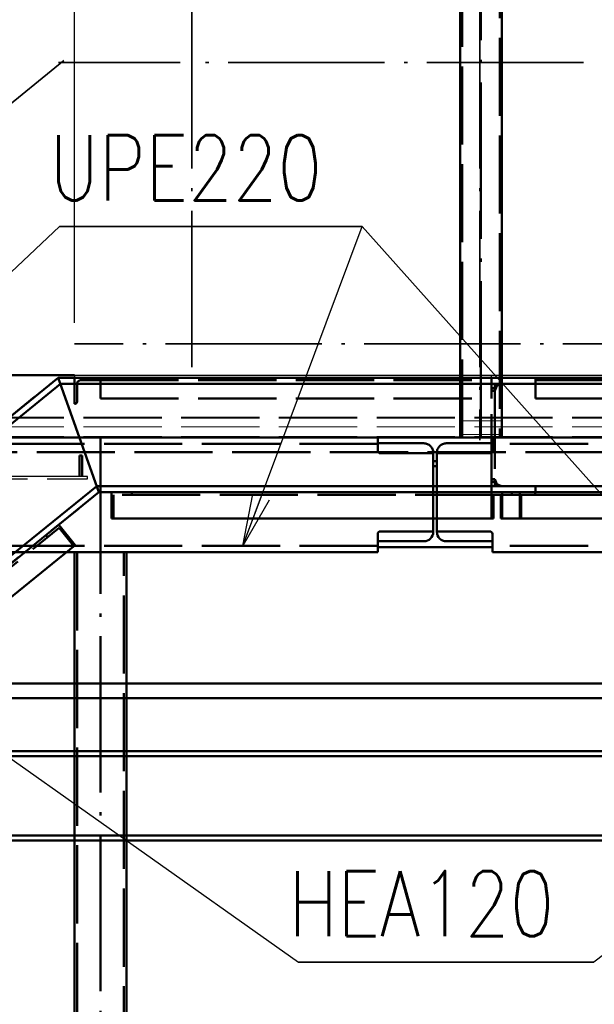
# Paper-space layout 'Layout1' of a CAD drawing. Extents: x -2 to 1033, y -36 to 596.
# Tile 11 of 64: x 199 to 221, y 152 to 190. Entities that reach past the tile are written whole.
import ezdxf

# ---------------------------------------------------------------- set-up
doc = ezdxf.new("R2010")
doc.units = 0
doc.linetypes.add('ACAD_ISO02W100', pattern=[15, 12, -3])
doc.linetypes.add('ACAD_ISO04W100', pattern=[30.5, 24, -3, 0.5, -3])
doc.layers.get('0').update_dxf_attribs({"linetype": 'CONTINUOUS'})
doc.layers.get('DEFPOINTS').update_dxf_attribs({"color": 132, "linetype": 'CONTINUOUS'})
for name, color, linetype, lineweight in [('SS_2.ET-HALA_TaO-MOULDSHOP-HLAVNI_NOSNIK', 32, 'CONTINUOUS', 50), ('SS_2.ET-HALA_TaO-MOULDSHOP-JD', 40, 'CONTINUOUS', 50), ('SS_2.ET-HALA_TaO-MOULDSHOP-NADSTAVBA', 94, 'CONTINUOUS', 50), ('SS_2.ET-HALA_TaO-MOULDSHOP-PODLAH.NOSNIK', 160, 'CONTINUOUS', 50), ('SS_2.ET-HALA_TaO-MOULDSHOP-PODLAHA', 9, 'CONTINUOUS', 5), ('SS_2.ET-HALA_TaO-MOULDSHOP-PODLAHA_LEM', 140, 'CONTINUOUS', 50), ('SS_2.ET-HALA_TaO-MOULDSHOP-SLOUP', 212, 'CONTINUOUS', 50), ('SS_2.ET-HALA_TaO-SCHODISTE', 180, 'CONTINUOUS', 50), ('SS_2.ET-HALA_TaO-SCHODISTE-PLECH', 70, 'CONTINUOUS', 25), ('SS_2.ET-HALA_TaO-SCHODISTE-PLECH-VYZTUHA', 120, 'CONTINUOUS', 50), ('SS_2.ET-HALA_TaO-SCHODISTE-ZABRADLI', 31, 'CONTINUOUS', 35), ('SS_2.ET-HALA_TaO-SCHODISTE-ZTUZENI', 234, 'CONTINUOUS', 50), ('SS_KOTY', 3, 'CONTINUOUS', 25), ('SS_POPIS_PROFILU', 13, 'CONTINUOUS', 25)]:
    doc.layers.add(name, color=color, linetype=linetype, lineweight=lineweight)
doc.styles.add('ROMANS', font='romans.shx', dxfattribs={"width": 0.8})
doc.styles.add('romans.shx', font='romans.shx', dxfattribs={"height": 5})
doc.dimstyles.new('A-1_(2.5)_50AS', dxfattribs={"dimtxt": 2.5, "dimasz": 2, "dimexe": 1, "dimexo": 2, "dimgap": 0, "dimtad": 0, "dimdec": 1, "dimlfac": 50, "dimrnd": 1, "dimtxsty": 'ROMANS', "dimblk1": 'OBLIQUE', "dimblk2": 'OBLIQUE', "dimsah": 1, "dimcen": 2, "dimclrd": 256, "dimclre": 256, "dimclrt": 256, "dimadec": 1, "dimazin": 2, "dimtfac": 0.714286, "dimtdec": 1, "dimtmove": 0, "dimatfit": 3, "dimldrblk": 'OPEN', "dimfxl": 1, "dimtvp": 1.142857, "dimtfill": 1, "dimtolj": 1, "dimlwd": -1, "dimlwe": -1, "dimarcsym": 0})

# ---------------------------------------------------------------- blocks, each defined once
blk = doc.blocks.new('_Oblique')
at = {"color": 0, "linetype": 'ByBlock', "lineweight": -2}
blk.add_line((-0.5, -0.5), (0.5, 0.5), dxfattribs=at)
blk = doc.blocks.new('*D24')
at = {"layer": 'DEFPOINTS', "color": 0, "transparency": 16777216}
for p in [(123.803, 271.839), (200.603, 176.491, 41300.8), (123.803, 114.291, 41311.8)]:
    blk.add_point(p, dxfattribs=at)
at = {"layer": 'SS_KOTY', "transparency": 16777216}
for p, q in [((123.803, 116.291), (123.803, 272.839)), ((200.603, 178.491), (200.603, 272.839)), ((200.603, 271.839), (123.803, 271.839))]:
    blk.add_line(p, q, dxfattribs=at)
at = {"layer": 'SS_KOTY', "transparency": 16777216, "xscale": 2, "yscale": 2, "zscale": 2, "rotation": 180}
blk.add_blockref('_Oblique', (123.803, 271.839), dxfattribs=at)
at = {"layer": 'SS_KOTY', "transparency": 16777216, "xscale": 2, "yscale": 2, "zscale": 2}
blk.add_blockref('_Oblique', (200.603, 271.839), dxfattribs=at)
at = {"layer": 'SS_KOTY', "transparency": 16777216, "insert": (162.203, 274.696), "char_height": 2.5, "attachment_point": 5, "style": 'ROMANS', "bg_fill": 3, "box_fill_scale": 1.1, "bg_fill_color": 256, "bg_fill_true_color": 13158600, "bg_fill_transparency": 0}
blk.add_mtext('\\A1;3840', dxfattribs=at)
blk = doc.blocks.new('_OPEN')
at = {"color": 0, "linetype": 'ByBlock'}
for p, q in [((-1, 0.167), (0, 0)), ((0, 0), (-1, -0.167)), ((0, 0), (-1, 0))]:
    blk.add_line(p, q, dxfattribs=at)
blk = doc.blocks.new('*D25')
at = {"layer": 'DEFPOINTS', "color": 0, "transparency": 16777216}
for p in [(240.603, 271.839), (200.603, 176.491, 41300.8), (240.603, 176.491, 41300.8)]:
    blk.add_point(p, dxfattribs=at)
at = {"layer": 'SS_KOTY', "transparency": 16777216}
for p, q in [((200.603, 178.491), (200.603, 272.839)), ((240.603, 178.491), (240.603, 272.839)), ((200.603, 271.839), (240.603, 271.839))]:
    blk.add_line(p, q, dxfattribs=at)
at = {"layer": 'SS_KOTY', "transparency": 16777216, "xscale": 2, "yscale": 2, "zscale": 2, "rotation": 180}
blk.add_blockref('_Oblique', (200.603, 271.839), dxfattribs=at)
at = {"layer": 'SS_KOTY', "transparency": 16777216, "xscale": 2, "yscale": 2, "zscale": 2}
blk.add_blockref('_Oblique', (240.603, 271.839), dxfattribs=at)
at = {"layer": 'SS_KOTY', "transparency": 16777216, "insert": (220.603, 274.696), "char_height": 2.5, "attachment_point": 5, "style": 'ROMANS', "bg_fill": 3, "box_fill_scale": 1.1, "bg_fill_color": 256, "bg_fill_true_color": 13158600, "bg_fill_transparency": 0}
blk.add_mtext('\\A1;2000', dxfattribs=at)
blk = doc.blocks.new('*D28')
at = {"layer": 'DEFPOINTS', "color": 0, "transparency": 16777216}
for p in [(200.603, 265.839), (175.803, 260.083, 41274.6), (200.603, 176.491, 41300.8)]:
    blk.add_point(p, dxfattribs=at)
at = {"layer": 'SS_KOTY', "transparency": 16777216}
for p, q in [((175.803, 262.083), (175.803, 266.839)), ((200.603, 178.491), (200.603, 266.839)), ((175.803, 265.839), (200.603, 265.839))]:
    blk.add_line(p, q, dxfattribs=at)
at = {"layer": 'SS_KOTY', "transparency": 16777216, "xscale": 2, "yscale": 2, "zscale": 2, "rotation": 180}
blk.add_blockref('_Oblique', (175.803, 265.839), dxfattribs=at)
at = {"layer": 'SS_KOTY', "transparency": 16777216, "xscale": 2, "yscale": 2, "zscale": 2}
blk.add_blockref('_Oblique', (200.603, 265.839), dxfattribs=at)
at = {"layer": 'SS_KOTY', "transparency": 16777216, "insert": (188.203, 268.696), "char_height": 2.5, "attachment_point": 5, "style": 'ROMANS', "bg_fill": 3, "box_fill_scale": 1.1, "bg_fill_color": 256, "bg_fill_true_color": 13158600, "bg_fill_transparency": 0}
blk.add_mtext('\\A1;1240', dxfattribs=at)

psp = doc.layouts.get("Layout1")

# ---------------------------------------------------------------- linework, layer by layer
at = {"layer": 'SS_2.ET-HALA_TaO-MOULDSHOP-HLAVNI_NOSNIK', "color": 1, "linetype": 'Continuous', "ltscale": 0.25}
for p, q in [((202.6029, 164.6506), (273.0029, 164.6506)), ((273.0029, 164.0906), (202.6029, 164.0906))]:
    psp.add_line(p, q, dxfattribs=at)
at = {"layer": 'SS_2.ET-HALA_TaO-MOULDSHOP-JD', "color": 1, "linetype": 'Continuous', "ltscale": 0.25}
for p, q in [((202.6029, 162.0506), (268.6029, 162.0506)), ((202.6029, 161.8606), (268.6029, 161.8606)), ((202.6029, 158.8206), (268.6029, 158.8206)), ((268.6029, 158.6306), (202.6029, 158.6306))]:
    psp.add_line(p, q, dxfattribs=at)
at = {"layer": 'SS_2.ET-HALA_TaO-MOULDSHOP-PODLAH.NOSNIK', "color": 3, "linetype": 'ACAD_ISO02W100', "ltscale": 0.25}
for p, q in [((216.6429, 174.0906), (212.2429, 174.0906)), ((212.2429, 173.8706), (212.2429, 174.0906)), ((212.2429, 173.8706), (214.0129, 173.8706)), ((212.2429, 173.5906), (212.2429, 173.8706)), ((214.8729, 173.8706), (216.6429, 173.8706)), ((216.6429, 174.0906), (216.6429, 173.8706)), ((231.5629, 174.0906), (216.6429, 174.0906)), ((216.6429, 173.8706), (216.6429, 173.5906)), ((214.3729, 173.4906), (212.3429, 173.4906)), ((214.3729, 173.4906), (214.3729, 173.5106)), ((214.3729, 172.2306), (214.3729, 173.4906)), ((214.5129, 173.5106), (214.5129, 172.2306)), ((216.5429, 173.4906), (214.513, 173.4906)), ((231.5629, 173.8506), (216.6429, 173.8506)), ((214.5129, 173.1906), (214.3729, 173.1906)), ((214.3729, 172.9906), (214.5129, 172.9906)), ((214.3729, 171.9906), (214.3729, 172.2306)), ((214.3729, 170.9906), (214.3729, 171.9906)), ((214.5129, 171.9906), (214.5129, 170.9906)), ((214.513, 172.2306), (214.513, 171.9906)), ((231.5629, 169.9306), (216.6429, 169.9306))]:
    psp.add_line(p, q, dxfattribs=at)
at = {"layer": 'SS_2.ET-HALA_TaO-MOULDSHOP-PODLAH.NOSNIK', "color": 7, "linetype": 'ACAD_ISO04W100', "ltscale": 0.25}
psp.add_line((233.7629, 174.0906), (214.4429, 174.0906), dxfattribs=at)
at = {"layer": 'SS_2.ET-HALA_TaO-MOULDSHOP-PODLAH.NOSNIK', "color": 1, "linetype": 'Continuous', "ltscale": 0.25}
for p, q in [((214.3729, 170.4906), (214.3729, 170.9906)), ((214.5129, 170.9906), (214.5129, 170.4706)), ((212.3429, 170.4906), (214.3729, 170.4906)), ((214.3729, 170.4706), (214.3729, 170.4906)), ((214.513, 170.4906), (216.5429, 170.4906)), ((212.2429, 169.6906), (212.2429, 170.3906)), ((214.0129, 170.1106), (212.2429, 170.1106)), ((216.6429, 170.1106), (214.8729, 170.1106)), ((216.6429, 170.3906), (216.6429, 169.6906)), ((212.2429, 169.8906), (216.6429, 169.8906)), ((216.6429, 169.6906), (231.5629, 169.6906))]:
    psp.add_line(p, q, dxfattribs=at)
at = {"layer": 'SS_2.ET-HALA_TaO-MOULDSHOP-PODLAH.NOSNIK', "color": 3, "linetype": 'ACAD_ISO02W100', "ltscale": 0.25, "extrusion": (-1.83697e-16, 6.12323e-17, -1)}
for centre, radius, start, end in [((-214.0129, 173.5106), 0.36, 90, 180), ((-214.8729, 173.5106), 0.36, 0, 90), ((-216.5429, 173.5906), 0.1, 180, 270)]:
    psp.add_arc(centre, radius, start, end, dxfattribs=at)
at = {"layer": 'SS_2.ET-HALA_TaO-MOULDSHOP-PODLAH.NOSNIK', "color": 3, "linetype": 'ACAD_ISO02W100', "ltscale": 0.25, "extrusion": (-1.45538e-12, -6.02699e-13, -1)}
psp.add_arc((-212.3429, 173.5906), 0.1, 270, 0, dxfattribs=at)
at = {"layer": 'SS_2.ET-HALA_TaO-MOULDSHOP-PODLAH.NOSNIK', "color": 1, "linetype": 'Continuous', "ltscale": 0.25, "extrusion": (-1.45538e-12, 6.02821e-13, -1)}
psp.add_arc((-212.3429, 170.3906), 0.1, 0, 90, dxfattribs=at)
at = {"layer": 'SS_2.ET-HALA_TaO-MOULDSHOP-PODLAH.NOSNIK', "color": 1, "linetype": 'Continuous', "ltscale": 0.25, "extrusion": (-1.67617e-13, 4.04281e-13, -1)}
psp.add_arc((-214.0129, 170.4706), 0.36, 180, 270, dxfattribs=at)
at = {"layer": 'SS_2.ET-HALA_TaO-MOULDSHOP-PODLAH.NOSNIK', "color": 1, "linetype": 'Continuous', "ltscale": 0.25, "extrusion": (4.04036e-13, 1.67495e-13, -1)}
psp.add_arc((-214.8729, 170.4706), 0.36, 270, 0, dxfattribs=at)
at = {"layer": 'SS_2.ET-HALA_TaO-MOULDSHOP-PODLAH.NOSNIK', "color": 1, "linetype": 'Continuous', "ltscale": 0.25, "extrusion": (-1.83697e-16, 6.12323e-17, -1)}
psp.add_arc((-216.5429, 170.3906), 0.1, 90, 180, dxfattribs=at)
at = {"layer": 'SS_2.ET-HALA_TaO-MOULDSHOP-PODLAHA', "color": 9, "linetype": 'ACAD_ISO02W100', "ltscale": 0.25}
for p, q in [((215.3829, 174.7343), (215.3829, 174.8706)), ((217.023, 174.7343), (215.3829, 174.7343)), ((215.3829, 174.2097), (215.3829, 174.7343)), ((217.023, 174.7343), (217.023, 174.8706)), ((217.023, 174.2097), (217.023, 174.7343)), ((217.023, 174.2097), (215.3829, 174.2097))]:
    psp.add_line(p, q, dxfattribs=at)
at = {"layer": 'SS_2.ET-HALA_TaO-MOULDSHOP-SLOUP', "color": 3, "linetype": 'ACAD_ISO02W100', "ltscale": 0.25}
psp.add_line((202.5029, 52.5306), (202.5029, 169.6905), dxfattribs=at)
at = {"layer": 'SS_2.ET-HALA_TaO-MOULDSHOP-SLOUP', "color": 1, "linetype": 'Continuous', "ltscale": 0.25}
psp.add_line((202.6029, 52.5306), (202.6029, 169.6905), dxfattribs=at)
at = {"layer": 'SS_2.ET-HALA_TaO-SCHODISTE', "color": 3, "linetype": 'ACAD_ISO02W100', "ltscale": 0.25}
for p, q in [((216.733, 176.1506), (216.733, 175.8906)), ((216.9929, 176.1506), (216.8091, 176.0744)), ((218.303, 176.2906), (238.9029, 176.2906)), ((216.7529, 175.9906), (216.6029, 175.9906)), ((216.7329, 175.8906), (216.6029, 175.8906)), ((216.8091, 176.0744), (216.7329, 175.8906)), ((216.7329, 175.8906), (216.7451, 175.9198)), ((216.7329, 175.8906), (216.7329, 172.4906)), ((216.7451, 175.9198), (216.7529, 175.9906)), ((216.6029, 171.9906), (216.6029, 175.5906)), ((218.303, 175.5906), (238.9029, 175.5906)), ((216.6029, 172.4906), (216.7329, 172.4906)), ((216.6029, 172.3906), (216.7529, 172.3906)), ((216.7329, 172.4906), (216.8091, 172.3067)), ((216.7451, 172.4613), (216.7329, 172.4906)), ((216.733, 172.4905), (216.733, 172.2306)), ((216.7606, 172.4237), (216.7451, 172.4613)), ((216.7529, 172.3906), (216.7606, 172.4237)), ((216.8091, 172.3067), (216.9929, 172.2306)), ((218.3029, 172.2306), (218.3029, 171.9906))]:
    psp.add_line(p, q, dxfattribs=at)
at = {"layer": 'SS_2.ET-HALA_TaO-SCHODISTE', "color": 3, "linetype": 'ACAD_ISO02W100', "ltscale": 0.25, "extrusion": (-5.59873e-13, 2.31892e-13, -1)}
psp.add_arc((-216.9929, 175.8906), 0.26, 0, 90, dxfattribs=at)
at = {"layer": 'SS_2.ET-HALA_TaO-SCHODISTE', "color": 3, "linetype": 'ACAD_ISO02W100', "ltscale": 0.25, "extrusion": (1.11919e-12, 4.63723e-13, -1)}
psp.add_arc((-216.9929, 172.4906), 0.26, 270, 0, dxfattribs=at)
at = {"layer": 'SS_2.ET-HALA_TaO-SCHODISTE-ZTUZENI', "color": 1, "linetype": 'Continuous', "ltscale": 0.25}
for p, q in [((202.0199, 171.9906), (202.0199, 170.9906)), ((216.6029, 170.9906), (216.6029, 171.9906)), ((217.3929, 171.8906), (217.3929, 171.9906)), ((217.6942, 171.9906), (217.6942, 170.9906)), ((218.2878, 171.9906), (218.2878, 171.8906)), ((217.3929, 171.8906), (216.6819, 171.8906)), ((216.6819, 170.9906), (216.6819, 171.8906)), ((216.9723, 171.8906), (216.9723, 170.9906)), ((217.6942, 171.8906), (217.3929, 171.8906)), ((218.2878, 171.8906), (217.7536, 171.8906)), ((217.7536, 171.8906), (217.7536, 170.9906)), ((240.6029, 171.8906), (218.2878, 171.8906)), ((202.0199, 170.9906), (216.6029, 170.9906)), ((216.6029, 170.9906), (216.6819, 170.9906)), ((216.9723, 170.9906), (217.6942, 170.9906)), ((217.6942, 170.9906), (217.7536, 170.9906)), ((217.7536, 170.9906), (240.0687, 170.9906))]:
    psp.add_line(p, q, dxfattribs=at)
at = {"layer": 'SS_2.ET-HALA_TaO-SCHODISTE-ZTUZENI', "color": 3, "linetype": 'ACAD_ISO02W100', "ltscale": 0.25}
for p, q in [((202.8098, 171.9906), (202.8098, 171.8906)), ((217.0133, 171.9906), (217.0133, 170.9906)), ((216.6819, 171.8906), (202.0989, 171.8906)), ((202.0989, 171.8906), (202.0989, 170.9906)), ((217.7536, 171.8906), (217.6942, 171.8906))]:
    psp.add_line(p, q, dxfattribs=at)
at = {"layer": 'SS_2.ET-HALA_TaO-SCHODISTE-ZTUZENI', "color": 7, "linetype": 'ACAD_ISO04W100', "ltscale": 0.25}
for p, q in [((216.6029, 171.9906), (240.6029, 171.9906)), ((240.6029, 171.9906), (216.6029, 171.9906))]:
    psp.add_line(p, q, dxfattribs=at)
at = {"layer": 'SS_POPIS_PROFILU', "color": 0, "linetype": 'ByBlock'}
for p, q in [((207.0643, 169.9306), (207.4521, 171.9207)), ((207.0643, 169.9306), (207.7644, 171.804)), ((208.0766, 171.6873), (207.0643, 169.9306))]:
    psp.add_line(p, q, dxfattribs=at)
at = {"layer": 'SS_POPIS_PROFILU', "color": 13}
psp.add_lwpolyline([(232.5629, 163.0706), (220.5298, 153.9504), (209.1965, 153.9504)], dxfattribs=at)

# ---------------------------------------------------------------- texts
at = {"layer": 'SS_POPIS_PROFILU', "color": 13, "style": 'romans.shx', "width": 0.8}
psp.add_text('HEA120', height=2.5, dxfattribs=at).set_placement((208.8194, 154.9504))
psp.add_text('HEA120', height=2.5, dxfattribs=at).set_placement((208.8194, 154.9504))

# ---------------------------------------------------------------- dimensions: what is measured, and where the dimension line sits
at = {"layer": 'SS_KOTY'}
dim = psp.add_linear_dim(base=(123.8029, 271.8386), p1=(200.6029, 176.4906, 41300.8), p2=(123.8029, 114.2906, 41311.8), dimstyle='A-1_(2.5)_50AS', dxfattribs=at)
dim.commit()
dim.dimension.update_dxf_attribs({"geometry": '*D24', "text_midpoint": (162.2029, 274.6958)})

# ---------------------------------------------------------------- next in the draw order: linework, layer by layer
at = {"layer": 'SS_2.ET-HALA_TaO-MOULDSHOP-HLAVNI_NOSNIK', "color": 7, "linetype": 'ACAD_ISO04W100', "ltscale": 0.25}
psp.add_line((77.0029, 174.0906), (274.6029, 174.0906), dxfattribs=at)
at = {"layer": 'SS_2.ET-HALA_TaO-MOULDSHOP-HLAVNI_NOSNIK', "color": 3, "linetype": 'ACAD_ISO02W100', "ltscale": 0.25}
for p, q in [((250.9078, 173.5306), (195.7785, 173.5306)), ((200.6029, 164.6506), (202.6029, 164.6506)), ((202.6029, 164.0906), (200.6029, 164.0906))]:
    psp.add_line(p, q, dxfattribs=at)
at = {"layer": 'SS_2.ET-HALA_TaO-MOULDSHOP-HLAVNI_NOSNIK', "color": 1, "linetype": 'Continuous', "ltscale": 0.25}
for p, q in [((194.0699, 164.6506), (200.6029, 164.6506)), ((200.6029, 164.0906), (193.3784, 164.0906))]:
    psp.add_line(p, q, dxfattribs=at)
at = {"layer": 'SS_2.ET-HALA_TaO-MOULDSHOP-JD', "color": 1, "linetype": 'Continuous', "ltscale": 0.25}
for p, q in [((190.625, 161.8606), (200.6029, 161.8606)), ((190.8596, 162.0506), (200.6029, 162.0506)), ((189.6029, 158.8206), (200.6029, 158.8206)), ((200.6029, 158.6306), (189.6029, 158.6306))]:
    psp.add_line(p, q, dxfattribs=at)
at = {"layer": 'SS_2.ET-HALA_TaO-MOULDSHOP-JD', "color": 3, "linetype": 'ACAD_ISO02W100', "ltscale": 0.25}
for p, q in [((200.6029, 162.0506), (202.6029, 162.0506)), ((200.6029, 161.8606), (202.6029, 161.8606)), ((200.6029, 158.8206), (202.6029, 158.8206)), ((202.6029, 158.6306), (200.6029, 158.6306))]:
    psp.add_line(p, q, dxfattribs=at)
at = {"layer": 'SS_2.ET-HALA_TaO-MOULDSHOP-JD', "color": 7, "linetype": 'ACAD_ISO04W100', "ltscale": 0.25}
psp.add_line((274.6029, 158.6306), (77.0029, 158.6306), dxfattribs=at)
at = {"layer": 'SS_2.ET-HALA_TaO-MOULDSHOP-PODLAH.NOSNIK', "color": 7, "linetype": 'ACAD_ISO04W100', "ltscale": 0.25}
psp.add_line((214.4429, 174.0906), (195.1229, 174.0906), dxfattribs=at)
at = {"layer": 'SS_2.ET-HALA_TaO-MOULDSHOP-PODLAH.NOSNIK', "color": 3, "linetype": 'ACAD_ISO02W100', "ltscale": 0.25}
for p, q in [((212.2429, 174.0906), (197.3229, 174.0906)), ((212.2429, 173.8506), (197.3229, 173.8506)), ((212.2429, 169.9306), (197.3229, 169.9306)), ((197.3229, 169.6906), (200.2929, 169.6906))]:
    psp.add_line(p, q, dxfattribs=at)
at = {"layer": 'SS_2.ET-HALA_TaO-MOULDSHOP-PODLAH.NOSNIK', "color": 1, "linetype": 'Continuous', "ltscale": 0.25}
psp.add_line((200.2929, 169.6906), (212.2429, 169.6906), dxfattribs=at)
at = {"layer": 'SS_2.ET-HALA_TaO-MOULDSHOP-PODLAHA', "color": 9, "linetype": 'ACAD_ISO02W100', "ltscale": 0.25}
for p, q in [((77.203, 174.8706), (274.4029, 174.8706)), ((77.203, 174.8377), (274.4029, 174.8377)), ((77.203, 174.4982), (274.4029, 174.4982)), ((77.203, 174.1363), (274.4029, 174.1363)), ((77.203, 174.112), (274.4029, 174.112))]:
    psp.add_line(p, q, dxfattribs=at)
at = {"layer": 'SS_2.ET-HALA_TaO-MOULDSHOP-PODLAHA_LEM', "color": 7, "linetype": 'ACAD_ISO04W100', "ltscale": 0.25}
psp.add_line((274.6029, 174.0906), (185.8029, 174.0906), dxfattribs=at)
at = {"layer": 'SS_2.ET-HALA_TaO-MOULDSHOP-SLOUP', "color": 7, "linetype": 'ACAD_ISO04W100', "ltscale": 0.25}
psp.add_line((201.6029, 174.0906), (201.6029, 52.0906), dxfattribs=at)
at = {"layer": 'SS_2.ET-HALA_TaO-MOULDSHOP-SLOUP', "color": 1, "linetype": 'Continuous', "ltscale": 0.25}
psp.add_line((200.6029, 169.6905), (200.6029, 52.5306), dxfattribs=at)
at = {"layer": 'SS_2.ET-HALA_TaO-MOULDSHOP-SLOUP', "color": 3, "linetype": 'ACAD_ISO02W100', "ltscale": 0.25}
psp.add_line((200.7029, 169.6905), (200.7029, 52.5306), dxfattribs=at)
at = {"layer": 'SS_2.ET-HALA_TaO-SCHODISTE', "color": 1, "linetype": 'Continuous', "ltscale": 0.25}
for p, q in [((200.0706, 176.1505), (137.9291, 125.8225)), ((200.0706, 176.1506), (238.9029, 176.1506)), ((201.4589, 172.2305), (141.0433, 123.3003)), ((144.338, 125.6597), (201.5439, 171.9905)), ((201.4589, 172.2306), (201.5439, 171.9906)), ((201.4589, 172.2306), (238.9029, 172.2306)), ((201.5439, 171.9906), (238.9029, 171.9906))]:
    psp.add_line(p, q, dxfattribs=at)
at = {"layer": 'SS_2.ET-HALA_TaO-SCHODISTE', "color": 3, "linetype": 'ACAD_ISO02W100', "ltscale": 0.25}
for p, q in [((200.7029, 176.1506), (200.7029, 175.4606)), ((200.8429, 176.2906), (201.5329, 176.2906)), ((201.603, 176.2906), (216.6029, 176.2906)), ((200.6029, 175.3906), (200.6329, 175.3906)), ((201.603, 175.5906), (216.6029, 175.5906))]:
    psp.add_line(p, q, dxfattribs=at)
at = {"layer": 'SS_2.ET-HALA_TaO-SCHODISTE', "color": 3, "linetype": 'ACAD_ISO02W100', "ltscale": 0.25, "extrusion": (2.07866e-12, -8.61025e-13, -1)}
psp.add_arc((-200.8429, 176.1506), 0.14, 0, 90, dxfattribs=at)
at = {"layer": 'SS_2.ET-HALA_TaO-SCHODISTE', "color": 3, "linetype": 'ACAD_ISO02W100', "ltscale": 0.25}
psp.add_arc((200.6329, 175.4606), 0.07, 270, 0, dxfattribs=at)
at = {"layer": 'SS_2.ET-HALA_TaO-SCHODISTE-PLECH', "color": 3, "linetype": 'ACAD_ISO02W100', "ltscale": 0.25}
for p, q in [((201.1029, 172.6031), (195.8029, 172.6031)), ((195.8029, 172.5031), (201.1029, 172.5031)), ((201.1029, 172.5031), (201.1029, 172.6031))]:
    psp.add_line(p, q, dxfattribs=at)
at = {"layer": 'SS_2.ET-HALA_TaO-SCHODISTE-PLECH-VYZTUHA', "color": 3, "linetype": 'ACAD_ISO02W100', "ltscale": 0.25}
for p, q in [((200.9029, 173.4031), (200.8029, 173.4031)), ((200.8029, 173.4031), (200.8029, 172.6031)), ((200.9029, 172.6031), (200.9029, 173.4031))]:
    psp.add_line(p, q, dxfattribs=at)
at = {"layer": 'SS_2.ET-HALA_TaO-SCHODISTE-ZTUZENI', "color": 7, "linetype": 'ACAD_ISO04W100', "ltscale": 0.25}
for p, q in [((201.5439, 171.9906), (216.6029, 171.9906)), ((181.9498, 156.1214), (200.7557, 171.3522))]:
    psp.add_line(p, q, dxfattribs=at)
at = {"layer": 'SS_2.ET-HALA_TaO-SCHODISTE-ZTUZENI', "color": 3, "linetype": 'ACAD_ISO02W100', "ltscale": 0.25}
for p, q in [((181.5266, 155.65), (200.0136, 170.6225)), ((200.5801, 169.9232), (200.0136, 170.6225)), ((199.5762, 170.2683), (199.5133, 170.346)), ((200.6287, 169.9625), (200.5801, 169.9232))]:
    psp.add_line(p, q, dxfattribs=at)
at = {"layer": 'SS_2.ET-HALA_TaO-SCHODISTE-ZTUZENI', "color": 1, "linetype": 'Continuous', "ltscale": 0.25}
for q in [(199.9993, 170.7396), (182.5791, 155.3443)]:
    psp.add_line((200.6287, 169.9625), q, dxfattribs=at)
at = {"layer": 'SS_POPIS_PROFILU', "color": 13}
psp.add_lwpolyline([(196.3229, 163.0706), (209.1965, 153.9504), (220.5298, 153.9504)], dxfattribs=at)

# ---------------------------------------------------------------- next in the draw order: dimensions: what is measured, and where the dimension line sits
at = {"layer": 'SS_KOTY'}
dim = psp.add_linear_dim(base=(240.6029, 271.8386), p1=(200.6029, 176.4906, 41300.8), p2=(240.6029, 176.4906, 41300.8), dimstyle='A-1_(2.5)_50AS', override={"dimtmove": 1}, dxfattribs=at)
dim.commit()
dim.dimension.update_dxf_attribs({"geometry": '*D25', "text_midpoint": (220.6029, 274.6958)})

# ---------------------------------------------------------------- next in the draw order: linework, layer by layer
at = {"layer": 'SS_2.ET-HALA_TaO-MOULDSHOP-NADSTAVBA', "color": 7, "linetype": 'ACAD_ISO04W100', "ltscale": 0.25}
psp.add_line((216.2029, 174.0906), (216.2029, 250.4906), dxfattribs=at)
at = {"layer": 'SS_2.ET-HALA_TaO-MOULDSHOP-NADSTAVBA', "color": 3, "linetype": 'ACAD_ISO02W100', "ltscale": 0.25}
for p, q in [((215.4829, 174.0906), (215.4829, 245.6905)), ((216.9229, 245.6905), (216.9229, 174.0906)), ((215.4029, 188.1706), (215.4029, 188.8106)), ((217.0029, 188.1706), (217.0029, 188.8106)), ((215.4029, 176.6906), (215.4029, 178.6906)), ((217.0029, 176.6906), (217.0029, 178.6906)), ((215.4029, 174.0906), (215.4029, 176.4906)), ((217.0029, 174.0906), (217.0029, 176.4906))]:
    psp.add_line(p, q, dxfattribs=at)
at = {"layer": 'SS_2.ET-HALA_TaO-MOULDSHOP-NADSTAVBA', "color": 1, "linetype": 'Continuous', "ltscale": 0.25}
for p, q in [((215.4029, 188.8106), (215.4029, 198.0456)), ((217.0029, 188.8106), (217.0029, 198.0456)), ((215.4029, 178.6906), (215.4029, 188.1706)), ((217.0029, 178.6906), (217.0029, 188.1706)), ((215.4029, 176.4906), (215.4029, 176.6906)), ((217.0029, 176.4906), (217.0029, 176.6906))]:
    psp.add_line(p, q, dxfattribs=at)
at = {"layer": 'SS_2.ET-HALA_TaO-MOULDSHOP-PODLAHA', "color": 9, "linetype": 'ACAD_ISO02W100', "ltscale": 0.25}
for p, q in [((215.3829, 174.8706), (215.3829, 176.4906)), ((217.023, 174.8706), (217.023, 176.4906))]:
    psp.add_line(p, q, dxfattribs=at)
at = {"layer": 'SS_2.ET-HALA_TaO-SCHODISTE', "color": 7, "linetype": 'ACAD_ISO04W100', "ltscale": 0.25}
psp.add_line((240.6029, 176.3906), (216.6029, 176.3906), dxfattribs=at)
at = {"layer": 'SS_2.ET-HALA_TaO-SCHODISTE', "color": 3, "linetype": 'ACAD_ISO02W100', "ltscale": 0.25}
for p, q in [((216.6029, 175.5906), (216.6029, 176.3906)), ((218.303, 176.3906), (218.303, 175.5906))]:
    psp.add_line(p, q, dxfattribs=at)
at = {"layer": 'SS_2.ET-HALA_TaO-SCHODISTE-PLECH', "color": 3, "linetype": 'ACAD_ISO02W100', "ltscale": 0.25}
for p, q in [((204.6641, 176.4906), (205.5541, 176.4906)), ((216.6029, 176.3906), (216.6029, 176.4906)), ((220.1335, 176.4906), (221.0235, 176.4906))]:
    psp.add_line(p, q, dxfattribs=at)
at = {"layer": 'SS_2.ET-HALA_TaO-SCHODISTE-PLECH', "color": 7, "linetype": 'Continuous', "ltscale": 0.25}
psp.add_line((205.5541, 176.4906), (220.1335, 176.4906), dxfattribs=at)
at = {"layer": 'SS_2.ET-HALA_TaO-SCHODISTE-ZABRADLI', "color": 7, "linetype": 'ACAD_ISO04W100', "ltscale": 0.25}
for p, q in [((205.1091, 198.0455), (205.1091, 176.3906)), ((205.1091, 198.0455), (205.1091, 176.3906)), ((216.1579, 198.0455), (216.1579, 173.9906)), ((216.1579, 198.0455), (216.1579, 173.9906)), ((220.1335, 188.4906), (205.5541, 188.4906))]:
    psp.add_line(p, q, dxfattribs=at)

# ---------------------------------------------------------------- next in the draw order: dimensions: what is measured, and where the dimension line sits
at = {"layer": 'SS_KOTY'}
dim = psp.add_linear_dim(base=(200.6029, 265.8386), p1=(175.8029, 260.0832, 41274.6), p2=(200.6029, 176.4906, 41300.8), dimstyle='A-1_(2.5)_50AS', dxfattribs=at)
dim.commit()
dim.dimension.update_dxf_attribs({"geometry": '*D28', "text_midpoint": (188.2029, 268.6958)})

# ---------------------------------------------------------------- next in the draw order: linework, layer by layer
at = {"layer": 'SS_2.ET-HALA_TaO-MOULDSHOP-PODLAHA_LEM', "color": 1, "linetype": 'Continuous', "ltscale": 0.25}
psp.add_line((196.6685, 176.4906), (200.6029, 176.4906), dxfattribs=at)
at = {"layer": 'SS_2.ET-HALA_TaO-SCHODISTE', "color": 7, "linetype": 'ACAD_ISO04W100', "ltscale": 0.25}
for p, q in [((123.3091, 114.2906), (200.1091, 176.4906)), ((123.3091, 114.2906), (200.1091, 176.4906)), ((200.6029, 176.3906), (240.6029, 176.3906)), ((240.6029, 176.3906), (200.6029, 176.3906))]:
    psp.add_line(p, q, dxfattribs=at)
at = {"layer": 'SS_2.ET-HALA_TaO-SCHODISTE', "color": 1, "linetype": 'Continuous', "ltscale": 0.25}
for p, q in [((137.7385, 125.9769), (199.9856, 176.3905)), ((199.9856, 176.3906), (238.9029, 176.3906)), ((199.9856, 176.3905), (201.5439, 171.9906))]:
    psp.add_line(p, q, dxfattribs=at)
at = {"layer": 'SS_2.ET-HALA_TaO-SCHODISTE', "color": 3, "linetype": 'ACAD_ISO02W100', "ltscale": 0.25}
for p, q in [((200.6029, 176.3906), (200.6029, 175.3906)), ((201.603, 176.3906), (201.603, 175.5906))]:
    psp.add_line(p, q, dxfattribs=at)
at = {"layer": 'SS_2.ET-HALA_TaO-SCHODISTE', "color": 1, "linetype": 'ACAD_ISO04W100', "ltscale": 0.25}
psp.add_line((200.6029, 176.3906), (240.6029, 176.3906), dxfattribs=at)
at = {"layer": 'SS_2.ET-HALA_TaO-SCHODISTE', "color": 3, "linetype": 'ACAD_ISO02W100', "ltscale": 0.25}
psp.add_arc((201.5329, 176.3606), 0.07, 270, 0, dxfattribs=at)
at = {"layer": 'SS_2.ET-HALA_TaO-SCHODISTE-PLECH', "color": 7, "linetype": 'Continuous', "ltscale": 0.25}
for q in [(204.6641, 176.4906), (200.6029, 176.3906)]:
    psp.add_line((200.6029, 176.4906), q, dxfattribs=at)
at = {"layer": 'SS_2.ET-HALA_TaO-SCHODISTE-ZABRADLI', "color": 7, "linetype": 'ACAD_ISO04W100', "ltscale": 0.25}
for p, q in [((196.4672, 185.541), (200.1971, 188.5619)), ((196.4672, 185.541), (200.1971, 188.5619)), ((199.9957, 188.4906), (204.664, 188.4906)), ((204.664, 188.4906), (199.9957, 188.4906)), ((240.6029, 177.6906), (200.6029, 177.6906))]:
    psp.add_line(p, q, dxfattribs=at)
at = {"layer": 'SS_POPIS_PROFILU', "color": 13}
for points in [[(186.7855, 169.6906), (200.0292, 182.1973), (211.6482, 182.1973)], [(222.8193, 169.6906), (211.6482, 182.1973), (200.0292, 182.1973)], [(207.0643, 169.9306), (211.6482, 182.1973), (200.0292, 182.1973)]]:
    psp.add_lwpolyline(points, dxfattribs=at)

# ---------------------------------------------------------------- next in the draw order: texts
at = {"layer": 'SS_POPIS_PROFILU', "color": 13, "style": 'romans.shx', "width": 0.8}
psp.add_text('UPE220', height=2.5, dxfattribs=at).set_placement((199.6521, 183.1973))
psp.add_text('UPE220', height=2.5, dxfattribs=at).set_placement((199.6521, 183.1973))
psp.add_text('UPE220', height=2.5, dxfattribs=at).set_placement((199.6521, 183.1973))

doc.saveas('drawing.dxf')
